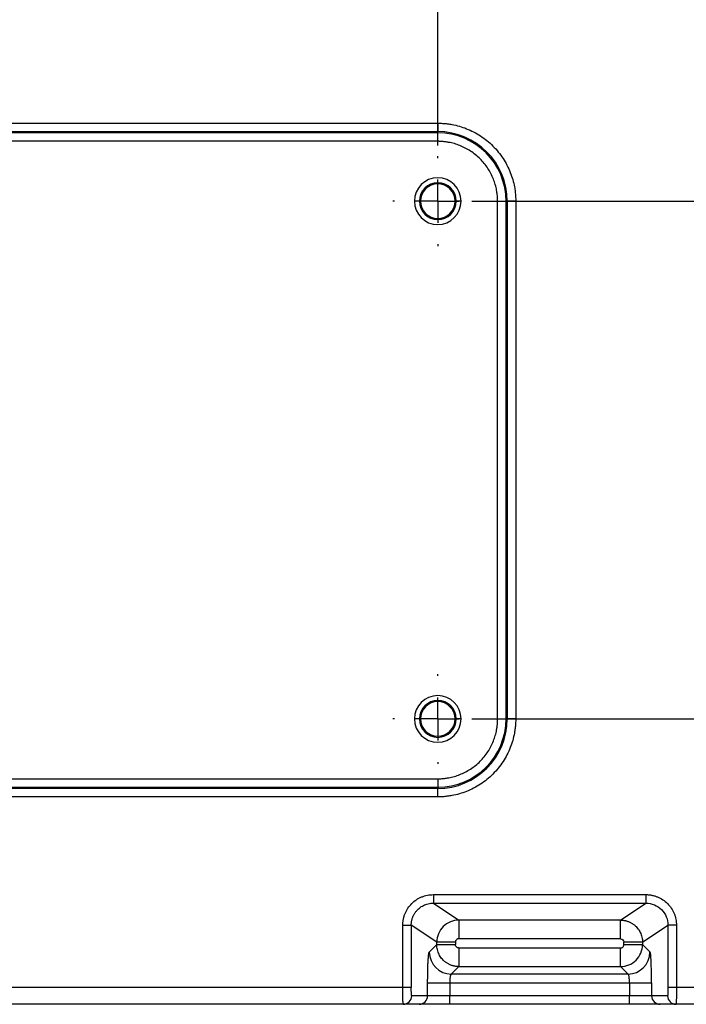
# Model space of a CAD drawing. Header units: millimetres. Extents: x 0 to 1118, y 0 to 864.
# Tile 24 of 67: x 511 to 590, y 142 to 258. Entities that reach past the tile are written whole.
import ezdxf

# ---------------------------------------------------------------- set-up
doc = ezdxf.new("R2010")
doc.units = ezdxf.units.MM
doc.linetypes.add('CENTERX2', pattern=[20.32, 12.7, -2.54, 2.54, -2.54])
doc.layers.add('CENTER', color=40, linetype='CENTERX2')
doc.layers.add('DIMENSIONS', color=140, linetype='Continuous', lineweight=25)
doc.styles.add('SLDTEXTSTYLE0', font='TXT', dxfattribs={"width": 0.75})
doc.dimstyles.new('SLDDIMSTYLE0', dxfattribs={"dimtxt": 10, "dimasz": 10, "dimexe": 0, "dimexo": 0.0625, "dimgap": 2.5, "dimtad": 0, "dimtih": 1, "dimtoh": 1, "dimdec": 1, "dimrnd": 1e-09, "dimzin": 4, "dimdsep": 46, "dimtxsty": 'SLDTEXTSTYLE0', "dimsah": 1, "dimcen": 0.09, "dimadec": 0, "dimazin": 1, "dimtfac": 1, "dimtdec": 1, "dimtofl": 0, "dimtmove": 0, "dimatfit": 3, "dimfxl": 0, "dimfrac": 2, "dimtolj": 1, "dimtzin": 12, "dimarcsym": 0})
doc.dimstyles.new('SLDDIMSTYLE3', dxfattribs={"dimtxt": 10, "dimasz": 10, "dimexe": 0, "dimexo": 0.0625, "dimgap": 2.5, "dimtad": 0, "dimtih": 1, "dimtoh": 1, "dimdec": 1, "dimrnd": 1e-09, "dimzin": 4, "dimdsep": 46, "dimtxsty": 'SLDTEXTSTYLE0', "dimsah": 1, "dimcen": 0.09, "dimadec": 0, "dimazin": 1, "dimtfac": 1, "dimtdec": 1, "dimtmove": 0, "dimatfit": 0, "dimfxl": 0, "dimfrac": 2, "dimtolj": 1, "dimtzin": 12, "dimarcsym": 0})

# ---------------------------------------------------------------- blocks, each defined once
blk = doc.blocks.new('_D_10')
at = {"layer": 'DIMENSIONS'}
for p, q in [((214.5, 243.63), (214.5, 343.86)), ((560.5, 243.63), (560.5, 343.86)), ((370.88, 342.16), (367.83, 342.16)), ((367.83, 342.16), (367.83, 326.28)), ((404.13, 342.16), (407.18, 342.16)), ((407.18, 342.16), (407.18, 326.28)), ((214.5, 340.69), (362.76, 340.69)), ((560.5, 340.69), (412.25, 340.69)), ((367.83, 326.28), (370.88, 326.28)), ((407.18, 326.28), (404.13, 326.28))]:
    blk.add_line(p, q, dxfattribs=at)
for points in [[(214.5, 340.69), (224.5, 339.15), (224.5, 342.22)], [(560.5, 340.69), (550.5, 342.22), (550.5, 339.15)]]:
    blk.add_solid(points, dxfattribs=at)
at = {"layer": 'DIMENSIONS', "char_height": 10, "attachment_point": 1, "style": 'SLDTEXTSTYLE0'}
for s, insert in [('346.0', (370.88, 357.08)), ('13.62', (370.88, 339.17))]:
    blk.add_mtext(s, dxfattribs=dict(at, insert=insert))
blk = doc.blocks.new('_D_12')
at = {"layer": 'DIMENSIONS'}
for p, q in [((663.81, 237.07), (663.81, 256.3)), ((564.52, 237.07), (666.98, 237.07)), ((650.88, 208.04), (647.83, 208.04)), ((647.83, 208.04), (647.83, 192.17)), ((676.74, 208.04), (679.79, 208.04)), ((679.79, 208.04), (679.79, 192.17)), ((647.83, 192.17), (650.88, 192.17)), ((679.79, 192.17), (676.74, 192.17)), ((564.52, 176.07), (666.98, 176.07)), ((663.81, 176.07), (663.81, 156.84))]:
    blk.add_line(p, q, dxfattribs=at)
for points in [[(663.81, 237.07), (665.35, 247.07), (662.27, 247.07)], [(663.81, 176.07), (662.27, 166.07), (665.35, 166.07)]]:
    blk.add_solid(points, dxfattribs=at)
at = {"layer": 'DIMENSIONS', "char_height": 10, "attachment_point": 1, "style": 'SLDTEXTSTYLE0'}
for s, insert in [('61.0', (650.88, 222.96)), ('2.40', (650.88, 205.06))]:
    blk.add_mtext(s, dxfattribs=dict(at, insert=insert))
blk = doc.blocks.new('SW_CENTERMARKSYMBOL_3')
at = {"layer": 'CENTER', "color": 0}
for p, q in [((0, 5.08), (0, 5.29)), ((0, 0), (0, 2.54)), ((-5.08, 0), (-5.29, 0)), ((0, 0), (-2.54, 0)), ((0, 0), (0, -2.54)), ((0, 0), (2.54, 0)), ((5.08, 0), (5.29, 0)), ((0, -5.08), (0, -5.29))]:
    blk.add_line(p, q, dxfattribs=at)
blk = doc.blocks.new('SW_CENTERMARKSYMBOL_6')
at = {"layer": 'CENTER', "color": 0}
for p, q in [((0, 5.08), (0, 5.29)), ((0, 0), (0, 2.54)), ((-5.08, 0), (-5.29, 0)), ((0, 0), (-2.54, 0)), ((0, 0), (0, -2.54)), ((0, 0), (2.54, 0)), ((5.08, 0), (5.29, 0)), ((0, -5.08), (0, -5.29))]:
    blk.add_line(p, q, dxfattribs=at)

msp = doc.modelspace()

# ---------------------------------------------------------------- linework, layer by layer
for p, q in [((214.5, 246.25), (560.5, 246.25)), ((560.5, 246.25), (560.5, 245.26)), ((214.5, 245.26), (560.5, 245.26)), ((560.5, 245.12), (214.5, 245.12)), ((560.5, 245.12), (560.5, 245.26)), ((560.5, 244.12), (560.5, 245.12)), ((560.5, 244.12), (214.5, 244.12)), ((558.33, 237.07), (557.75, 237.07)), ((558.47, 237.07), (558.33, 237.07)), ((562.68, 237.07), (562.54, 237.07)), ((563.25, 237.07), (562.68, 237.07)), ((567.56, 237.07), (568.55, 237.07)), ((567.56, 176.07), (567.56, 237.07)), ((568.55, 237.07), (568.69, 237.07)), ((568.55, 176.07), (568.55, 237.07)), ((568.69, 237.07), (568.69, 176.07)), ((569.69, 237.07), (568.69, 237.07)), ((569.69, 237.07), (569.69, 176.07)), ((558.33, 176.07), (557.75, 176.07)), ((558.47, 176.07), (558.33, 176.07)), ((562.68, 176.07), (562.54, 176.07)), ((563.25, 176.07), (562.68, 176.07)), ((567.56, 176.07), (568.55, 176.07)), ((568.55, 176.07), (568.69, 176.07)), ((569.69, 176.07), (568.69, 176.07)), ((391.85, 169.02), (560.5, 169.02)), ((560.5, 169.02), (560.5, 168.02)), ((391.92, 168.02), (560.5, 168.02)), ((560.5, 167.88), (392.01, 167.88)), ((560.5, 168.02), (560.5, 167.88)), ((560.5, 166.88), (560.5, 167.88)), ((560.5, 166.88), (392.01, 166.88)), ((559.98, 155.37), (585.03, 155.37)), ((559.98, 155.37), (559.98, 154.37)), ((559.98, 154.37), (585.03, 154.37)), ((559.98, 154.37), (562.98, 152.37)), ((582.03, 152.37), (585.03, 154.37)), ((585.03, 155.37), (585.03, 154.37)), ((582.03, 152.37), (562.98, 152.37)), ((562.98, 152.37), (562.98, 150.17)), ((582.03, 150.17), (582.03, 152.37)), ((556.38, 144.45), (556.38, 151.78)), ((557.38, 151.78), (557.38, 144.45)), ((560.38, 149.78), (557.38, 151.78)), ((584.63, 149.78), (587.63, 151.78)), ((588.63, 151.78), (587.63, 151.78)), ((587.63, 151.78), (587.63, 144.45)), ((588.63, 151.78), (588.63, 144.45)), ((560.38, 149.49), (560.38, 149.78)), ((562.58, 149.78), (560.38, 149.78)), ((562.58, 149.78), (562.58, 149.49)), ((582.03, 150.17), (562.98, 150.17)), ((584.63, 149.78), (582.43, 149.78)), ((582.43, 149.49), (582.43, 149.78)), ((584.63, 149.78), (584.63, 149.49)), ((559.49, 148.6), (560.38, 149.49)), ((562.98, 149.09), (562.98, 146.89)), ((562.98, 149.09), (582.03, 149.09)), ((582.03, 146.89), (582.03, 149.09)), ((582.43, 149.49), (584.63, 149.49)), ((585.52, 148.6), (584.63, 149.49)), ((562.98, 146.89), (562.09, 146)), ((562.98, 146.89), (582.03, 146.89)), ((582.92, 146), (582.03, 146.89)), ((559.31, 143.45), (559.31, 145)), ((559.31, 145), (561.91, 145)), ((561.91, 145), (561.91, 143.45)), ((561.91, 145), (583.1, 145)), ((582.92, 146), (562.09, 146)), ((583.1, 145), (585.7, 145)), ((583.1, 145), (583.1, 143.45)), ((585.7, 145), (585.7, 143.45)), ((556.38, 144.45), (406.5, 144.45)), ((588.63, 144.45), (587.63, 144.45)), ((617.23, 144.45), (588.63, 144.45)), ((559.31, 143.45), (557.43, 143.45)), ((561.91, 143.45), (559.31, 143.45)), ((561.91, 142.45), (561.91, 143.45)), ((583.1, 143.45), (561.91, 143.45)), ((585.7, 143.45), (583.1, 143.45)), ((583.1, 142.45), (583.1, 143.45)), ((587.58, 143.45), (585.7, 143.45)), ((556.43, 142.45), (406.47, 142.45)), ((558.31, 142.45), (556.43, 142.45)), ((583.1, 142.45), (561.91, 142.45)), ((588.58, 142.45), (586.7, 142.45)), ((617.23, 142.45), (588.58, 142.45))]:
    msp.add_line(p, q)
for centre, radius, start, end in [((560.5, 237.07), 8.19, 0, 90), ((560.5, 237.07), 8.05, 0, 90), ((560.5, 237.07), 2.75, 0, 180), ((560.5, 237.07), 2.17, 0, 180), ((560.5, 237.07), 2.04, 0, 180), ((560.5, 237.07), 2.75, 180, 0), ((560.5, 237.07), 2.17, 180, 0), ((560.5, 237.07), 2.04, 180, 0), ((560.5, 176.07), 2.75, 0, 180), ((560.5, 176.07), 2.17, 0, 180), ((560.5, 176.07), 2.04, 0, 180), ((560.5, 176.07), 2.75, 180, 0), ((560.5, 176.07), 2.17, 180, 0), ((560.5, 176.07), 2.04, 180, 0), ((560.5, 176.07), 8.19, 270, 0), ((560.5, 176.07), 8.05, 270, 0), ((562.1, 148.61), 2.6, 180.1836, 269.8164), ((582.91, 148.61), 2.6, 270.1836, 359.8164), ((556.43, 143.45), 0.999, 270.0393, 0.0393), ((558.31, 143.45), 0.999, 270.0393, 0.0393), ((586.7, 143.45), 0.999, 179.9607, 269.9607), ((588.58, 143.45), 0.999, 179.9607, 269.9607)]:
    msp.add_arc(centre, radius, start, end)
for points, knots in [([(560.5, 246.25), (560.6, 246.25), (560.79, 246.25), (561.06, 246.24), (561.34, 246.22), (561.62, 246.19), (561.9, 246.15), (562.38, 246.07), (563.05, 245.91), (563.9, 245.62), (564.74, 245.24), (565.82, 244.61), (567.05, 243.61), (568.04, 242.38), (568.67, 241.3), (569.05, 240.47), (569.35, 239.61), (569.53, 238.85), (569.63, 238.19), (569.68, 237.63), (569.69, 237.26), (569.69, 237.07)], [0, 0, 0, 0, 0.019453, 0.038872, 0.058274, 0.077679, 0.097104, 0.116567, 0.178312, 0.240094, 0.304413, 0.368769, 0.500007, 0.631244, 0.695564, 0.75992, 0.821665, 0.883447, 0.922314, 0.961117, 1, 1, 1, 1]), ([(567.56, 237.07), (567.55, 237.16), (567.55, 237.33), (567.54, 237.59), (567.52, 237.84), (567.48, 238.1), (567.42, 238.49), (567.29, 239.02), (567.07, 239.68), (566.78, 240.32), (566.29, 241.15), (565.53, 242.09), (564.58, 242.86), (563.75, 243.34), (563.11, 243.63), (562.46, 243.86), (561.87, 243.99), (561.36, 244.07), (560.93, 244.11), (560.65, 244.12), (560.5, 244.12)], [0, 0, 0, 0, 0.023337, 0.04663, 0.069912, 0.093213, 0.116565, 0.178305, 0.240092, 0.304406, 0.368768, 0.500006, 0.631244, 0.695558, 0.759919, 0.821659, 0.883446, 0.922311, 0.961114, 1, 1, 1, 1]), ([(569.69, 176.07), (569.69, 175.98), (569.69, 175.79), (569.67, 175.51), (569.65, 175.23), (569.62, 174.95), (569.58, 174.67), (569.5, 174.2), (569.35, 173.53), (569.05, 172.67), (568.67, 171.84), (568.04, 170.76), (567.05, 169.53), (565.82, 168.53), (564.74, 167.9), (563.9, 167.52), (563.05, 167.23), (562.29, 167.05), (561.62, 166.95), (561.07, 166.89), (560.69, 166.89), (560.5, 166.88)], [0, 0, 0, 0, 0.0194529, 0.0388715, 0.0582742, 0.0776788, 0.0971036, 0.1165667, 0.178312, 0.2400936, 0.3044131, 0.3687691, 0.5000067, 0.6312443, 0.6955638, 0.7599198, 0.821665, 0.8834467, 0.9223138, 0.9611165, 1, 1, 1, 1]), ([(560.5, 169.02), (560.59, 169.02), (560.76, 169.02), (561.02, 169.04), (561.28, 169.06), (561.53, 169.09), (561.93, 169.16), (562.46, 169.28), (563.11, 169.51), (563.75, 169.8), (564.58, 170.28), (565.53, 171.05), (566.29, 171.99), (566.78, 172.82), (567.07, 173.46), (567.29, 174.12), (567.43, 174.7), (567.51, 175.21), (567.55, 175.64), (567.55, 175.93), (567.56, 176.07)], [0, 0, 0, 0, 0.023337, 0.04663, 0.069912, 0.093213, 0.116565, 0.178305, 0.240092, 0.304406, 0.368768, 0.500006, 0.631244, 0.695558, 0.759919, 0.821659, 0.883446, 0.922311, 0.961114, 1, 1, 1, 1]), ([(556.38, 151.78), (556.38, 151.83), (556.38, 151.95), (556.4, 152.13), (556.42, 152.3), (556.45, 152.48), (556.49, 152.65), (556.53, 152.82), (556.59, 152.98), (556.72, 153.31), (556.97, 153.79), (557.42, 154.33), (557.97, 154.79), (558.49, 155.06), (558.93, 155.22), (559.28, 155.31), (559.63, 155.36), (559.86, 155.37), (559.98, 155.37)], [0, 0, 0, 0, 0.031465, 0.062702, 0.093787, 0.124796, 0.155803, 0.186886, 0.218119, 0.249578, 0.374624, 0.499757, 0.624855, 0.750098, 0.81283, 0.874986, 0.937174, 1, 1, 1, 1]), ([(557.38, 151.78), (557.38, 151.83), (557.38, 151.94), (557.4, 152.1), (557.42, 152.25), (557.46, 152.41), (557.5, 152.56), (557.55, 152.71), (557.61, 152.85), (557.68, 152.99), (557.76, 153.13), (557.84, 153.26), (557.93, 153.38), (558.03, 153.5), (558.17, 153.64), (558.34, 153.8), (558.56, 153.96), (558.81, 154.1), (559.08, 154.22), (559.37, 154.3), (559.67, 154.36), (559.87, 154.37), (559.98, 154.37)], [0, 0, 0, 0, 0.039374, 0.078616, 0.117706, 0.156626, 0.195375, 0.233959, 0.272382, 0.310647, 0.348753, 0.386698, 0.424484, 0.462111, 0.499579, 0.565631, 0.633493, 0.703166, 0.774646, 0.847944, 0.923086, 1, 1, 1, 1]), ([(585.03, 155.37), (585.09, 155.37), (585.21, 155.37), (585.38, 155.36), (585.56, 155.33), (585.73, 155.3), (585.9, 155.27), (586.07, 155.22), (586.24, 155.16), (586.57, 155.04), (587.04, 154.79), (587.59, 154.33), (588.04, 153.79), (588.32, 153.26), (588.48, 152.82), (588.57, 152.48), (588.62, 152.13), (588.63, 151.89), (588.63, 151.78)], [0, 0, 0, 0, 0.031516, 0.062805, 0.09394, 0.124997, 0.156053, 0.187183, 0.218463, 0.249968, 0.375115, 0.500315, 0.625353, 0.750501, 0.813137, 0.875195, 0.93728, 1, 1, 1, 1]), ([(585.03, 154.37), (585.37, 154.37), (585.71, 154.3), (586.34, 154.05), (586.63, 153.85), (587.11, 153.37), (587.3, 153.08), (587.56, 152.46), (587.63, 152.12), (587.63, 151.78)], [0, 0, 0, 0, 0.25, 0.25, 0.5, 0.5, 0.75, 0.75, 1, 1, 1, 1]), ([(562.98, 152.37), (562.64, 152.37), (562.3, 152.31), (561.67, 152.04), (561.38, 151.85), (560.9, 151.37), (560.71, 151.08), (560.45, 150.46), (560.38, 150.11), (560.38, 149.78)], [0, 0, 0, 0, 0.25, 0.25, 0.5, 0.5, 0.75, 0.75, 1, 1, 1, 1]), ([(582.03, 152.37), (582.09, 152.37), (582.2, 152.37), (582.36, 152.35), (582.53, 152.33), (582.68, 152.29), (582.84, 152.25), (582.99, 152.19), (583.13, 152.13), (583.27, 152.06), (583.4, 151.98), (583.53, 151.9), (583.65, 151.81), (583.76, 151.71), (583.9, 151.58), (584.06, 151.4), (584.23, 151.17), (584.37, 150.91), (584.48, 150.64), (584.57, 150.36), (584.62, 150.07), (584.63, 149.87), (584.63, 149.78)], [0, 0, 0, 0, 0.041161, 0.081908, 0.122216, 0.162064, 0.201446, 0.240367, 0.278832, 0.316845, 0.354407, 0.391515, 0.428169, 0.464367, 0.500111, 0.570281, 0.640866, 0.711863, 0.783267, 0.855102, 0.927378, 1, 1, 1, 1]), ([(556.38, 151.78), (556.5, 151.78), (556.62, 151.78), (556.86, 151.78), (556.97, 151.78), (557.17, 151.78), (557.24, 151.78), (557.35, 151.78), (557.37, 151.78), (557.38, 151.78)], [0, 0, 0, 0, 0.25, 0.25, 0.5, 0.5, 0.75, 0.75, 1, 1, 1, 1]), ([(562.98, 150.17), (562.96, 150.17), (562.92, 150.17), (562.87, 150.16), (562.82, 150.14), (562.77, 150.12), (562.73, 150.09), (562.68, 150.05), (562.63, 149.98), (562.59, 149.88), (562.58, 149.81), (562.58, 149.78)], [0, 0, 0, 0, 0.0890056, 0.1758536, 0.2604077, 0.3427341, 0.4228641, 0.5007808, 0.6648282, 0.8311996, 1, 1, 1, 1]), ([(582.03, 150.17), (582.14, 150.17), (582.24, 150.13), (582.39, 149.98), (582.43, 149.88), (582.43, 149.78)], [0, 0, 0, 0, 0.5, 0.5, 1, 1, 1, 1]), ([(559.31, 145), (559.31, 145.07), (559.31, 145.2), (559.31, 145.39), (559.32, 145.58), (559.32, 145.77), (559.32, 145.96), (559.32, 146.15), (559.33, 146.49), (559.34, 146.95), (559.36, 147.49), (559.39, 147.95), (559.42, 148.23), (559.44, 148.41), (559.46, 148.5), (559.47, 148.57), (559.49, 148.59), (559.49, 148.6)], [0, 0, 0, 0, 0.035854, 0.07145, 0.106893, 0.142289, 0.177743, 0.21336, 0.249246, 0.374338, 0.499557, 0.624784, 0.750139, 0.812862, 0.875034, 0.937225, 1, 1, 1, 1]), ([(562.98, 146.89), (562.92, 146.89), (562.81, 146.89), (562.65, 146.91), (562.49, 146.94), (562.34, 146.97), (562.18, 147.01), (562.04, 147.07), (561.89, 147.13), (561.75, 147.2), (561.62, 147.28), (561.49, 147.36), (561.37, 147.45), (561.25, 147.55), (561.11, 147.68), (560.95, 147.86), (560.79, 148.09), (560.64, 148.34), (560.53, 148.61), (560.45, 148.89), (560.39, 149.19), (560.38, 149.39), (560.38, 149.49)], [0, 0, 0, 0, 0.040057, 0.079882, 0.119452, 0.158749, 0.197763, 0.236499, 0.274963, 0.313158, 0.351085, 0.388744, 0.426131, 0.463247, 0.500093, 0.568709, 0.63826, 0.708741, 0.780148, 0.852503, 0.925819, 1, 1, 1, 1]), ([(560.38, 149.49), (560.4, 149.49), (560.46, 149.49), (560.7, 149.49), (560.86, 149.49), (561.27, 149.49), (561.5, 149.49), (562.02, 149.49), (562.3, 149.49), (562.58, 149.49)], [0, 0, 0, 0, 0.25, 0.25, 0.5, 0.5, 0.75, 0.75, 1, 1, 1, 1]), ([(562.98, 149.09), (562.87, 149.09), (562.77, 149.13), (562.62, 149.28), (562.58, 149.38), (562.58, 149.49)], [0, 0, 0, 0, 0.5, 0.5, 1, 1, 1, 1]), ([(582.03, 146.89), (582.37, 146.89), (582.71, 146.96), (583.34, 147.22), (583.63, 147.41), (584.11, 147.89), (584.3, 148.18), (584.56, 148.81), (584.63, 149.15), (584.63, 149.49)], [0, 0, 0, 0, 0.25, 0.25, 0.5, 0.5, 0.75, 0.75, 1, 1, 1, 1]), ([(582.03, 149.09), (582.05, 149.09), (582.09, 149.09), (582.14, 149.1), (582.19, 149.12), (582.24, 149.14), (582.28, 149.17), (582.33, 149.21), (582.38, 149.28), (582.42, 149.38), (582.43, 149.45), (582.43, 149.49)], [0, 0, 0, 0, 0.086794, 0.172299, 0.256373, 0.339092, 0.420481, 0.500536, 0.661636, 0.82808, 1, 1, 1, 1]), ([(585.7, 145), (585.7, 145.46), (585.69, 145.91), (585.67, 146.76), (585.66, 147.15), (585.63, 147.81), (585.61, 148.08), (585.57, 148.46), (585.54, 148.57), (585.52, 148.6)], [0, 0, 0, 0, 0.25, 0.25, 0.5, 0.5, 0.75, 0.75, 1, 1, 1, 1]), ([(562.09, 146), (562.08, 146), (562.07, 145.99), (562.05, 145.98), (562.04, 145.95), (562.02, 145.92), (562.01, 145.89), (562, 145.85), (561.99, 145.81), (561.98, 145.77), (561.97, 145.73), (561.95, 145.65), (561.94, 145.54), (561.92, 145.37), (561.91, 145.19), (561.91, 145.06), (561.91, 145)], [0, 0, 0, 0, 0.0636872, 0.1244698, 0.1823485, 0.2373239, 0.2893969, 0.3385686, 0.3848402, 0.4282134, 0.4686904, 0.5062736, 0.6347833, 0.7598249, 0.8815198, 1, 1, 1, 1]), ([(583.1, 145), (583.1, 145.04), (583.1, 145.11), (583.1, 145.21), (583.09, 145.31), (583.08, 145.41), (583.07, 145.51), (583.06, 145.6), (583.05, 145.7), (583.03, 145.8), (583, 145.89), (582.96, 145.97), (582.94, 145.99), (582.92, 146)], [0, 0, 0, 0, 0.067387, 0.135809, 0.205291, 0.275858, 0.347535, 0.420343, 0.494304, 0.593886, 0.711359, 0.846732, 1, 1, 1, 1]), ([(556.43, 142.45), (556.43, 142.45), (556.43, 142.45), (556.43, 142.47), (556.42, 142.49), (556.42, 142.53), (556.42, 142.56), (556.41, 142.61), (556.41, 142.65), (556.41, 142.71), (556.41, 142.76), (556.4, 142.81), (556.4, 142.87), (556.4, 142.93), (556.4, 142.98), (556.4, 143.08), (556.39, 143.24), (556.39, 143.46), (556.38, 143.7), (556.38, 143.95), (556.38, 144.2), (556.38, 144.37), (556.38, 144.45)], [0, 0, 0, 0, 0.046486, 0.091317, 0.134492, 0.176013, 0.215878, 0.254087, 0.290642, 0.32554, 0.358784, 0.390371, 0.420303, 0.44858, 0.4752, 0.500165, 0.58733, 0.672951, 0.757028, 0.839561, 0.920551, 1, 1, 1, 1]), ([(557.38, 144.45), (557.37, 144.45), (557.35, 144.45), (557.25, 144.45), (557.17, 144.45), (556.98, 144.45), (556.86, 144.45), (556.62, 144.45), (556.5, 144.45), (556.38, 144.45)], [0, 0, 0, 0, 0.25, 0.25, 0.5, 0.5, 0.75, 0.75, 1, 1, 1, 1]), ([(557.43, 143.45), (557.43, 143.45), (557.42, 143.48), (557.41, 143.58), (557.4, 143.65), (557.39, 143.84), (557.39, 143.95), (557.38, 144.19), (557.38, 144.32), (557.38, 144.45)], [0, 0, 0, 0, 0.25, 0.25, 0.5, 0.5, 0.75, 0.75, 1, 1, 1, 1]), ([(587.63, 144.45), (587.63, 144.42), (587.63, 144.36), (587.63, 144.26), (587.63, 144.17), (587.63, 144.08), (587.62, 143.99), (587.62, 143.9), (587.62, 143.82), (587.61, 143.74), (587.61, 143.66), (587.6, 143.58), (587.6, 143.51), (587.59, 143.46), (587.58, 143.46), (587.58, 143.45)], [0, 0, 0, 0, 0.059576, 0.119981, 0.181205, 0.243254, 0.306126, 0.36982, 0.434338, 0.499677, 0.575643, 0.663672, 0.76375, 0.875865, 1, 1, 1, 1]), ([(588.63, 144.45), (588.63, 144.41), (588.63, 144.32), (588.63, 144.18), (588.63, 144.04), (588.63, 143.91), (588.63, 143.77), (588.62, 143.64), (588.62, 143.51), (588.62, 143.38), (588.62, 143.26), (588.62, 143.15), (588.61, 143.03), (588.61, 142.92), (588.61, 142.81), (588.6, 142.7), (588.6, 142.6), (588.59, 142.52), (588.58, 142.46), (588.58, 142.46), (588.58, 142.45)], [0, 0, 0, 0, 0.0431582, 0.0867764, 0.130855, 0.1753939, 0.2203934, 0.2658536, 0.3117745, 0.3581563, 0.4049992, 0.4523031, 0.5000683, 0.5516626, 0.6098678, 0.6746825, 0.746105, 0.8241335, 0.9087659, 1, 1, 1, 1]), ([(561.91, 142.45), (561.85, 142.45), (561.72, 142.45), (561.53, 142.45), (561.35, 142.45), (561.16, 142.45), (560.98, 142.45), (560.8, 142.45), (560.46, 142.45), (559.98, 142.45), (559.42, 142.45), (558.95, 142.45), (558.66, 142.45), (558.49, 142.45), (558.4, 142.45), (558.34, 142.45), (558.32, 142.45), (558.31, 142.45)], [0, 0, 0, 0, 0.034633, 0.069034, 0.103296, 0.137515, 0.171785, 0.206201, 0.240858, 0.370395, 0.500027, 0.629564, 0.759196, 0.819634, 0.879574, 0.939527, 1, 1, 1, 1]), ([(586.7, 142.45), (586.69, 142.45), (586.68, 142.45), (586.66, 142.45), (586.62, 142.45), (586.58, 142.45), (586.53, 142.45), (586.46, 142.45), (586.33, 142.45), (586.06, 142.45), (585.59, 142.45), (585.03, 142.45), (584.51, 142.45), (584.08, 142.45), (583.76, 142.45), (583.43, 142.45), (583.21, 142.45), (583.1, 142.45)], [0, 0, 0, 0, 0.034633, 0.069034, 0.103296, 0.137515, 0.171785, 0.206201, 0.240858, 0.370395, 0.500027, 0.629564, 0.759196, 0.819634, 0.879574, 0.939527, 1, 1, 1, 1])]:
    msp.add_open_spline(points, degree=3, knots=knots)

# ---------------------------------------------------------------- block references
at = {"layer": 'CENTER'}
for name, p in [('SW_CENTERMARKSYMBOL_6', (560.5, 237.07)), ('SW_CENTERMARKSYMBOL_3', (560.5, 176.07))]:
    msp.add_blockref(name, p, dxfattribs=at)

# ---------------------------------------------------------------- dimensions: what is measured, and where the dimension line sits
at = {"layer": 'DIMENSIONS'}
dim = msp.add_linear_dim(base=(560.5, 340.69), p1=(214.5, 242.36), p2=(560.5, 242.36), dimstyle='SLDDIMSTYLE0', dxfattribs=at)
dim.commit()
dim.dimension.update_dxf_attribs({"geometry": '_D_10', "text_midpoint": (387.5, 340.69), "dimtype": 160})
dim = msp.add_linear_dim(base=(663.81, 176.07), p1=(563.25, 237.07), p2=(563.25, 176.07), angle=90, dimstyle='SLDDIMSTYLE3', dxfattribs=at)
dim.commit()
dim.dimension.update_dxf_attribs({"geometry": '_D_12', "text_midpoint": (663.81, 206.57), "dimtype": 160})

doc.saveas('drawing.dxf')
